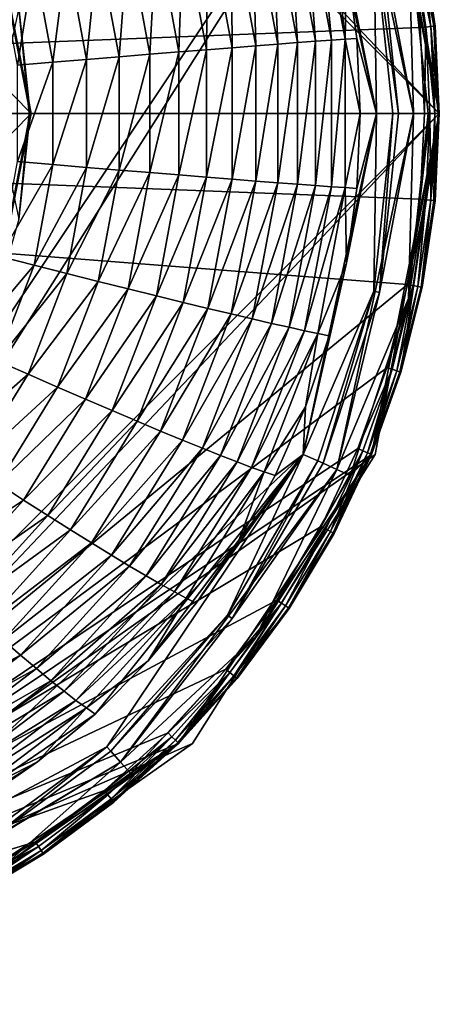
# Model space of a CAD drawing. Header units: inches. Extents: x -10.5 to 10.4, y -7.1 to 7.1.
# Tile 10 of 12: x 7 to 10.4, y -7.1 to 0.7. Entities that reach past the tile are written whole.
import ezdxf

# ---------------------------------------------------------------- set-up
doc = ezdxf.new("R2010")
doc.units = ezdxf.units.IN
doc.layers.get('0').update_dxf_attribs({"true_color": 0xc2ced6})

msp = doc.modelspace()

# ---------------------------------------------------------------- linework, layer by layer
for points in [[(3.2786, 7.0866), (3.2786, -7.0866), (10.3652, 0), (3.2786, 7.0866)], [(3.2786, 7.0866), (10.3652, 0), (9.8258, 2.7119), (3.2786, 7.0866)], [(3.6563, 7.0866), (10.3652, 0), (9.8545, 2.7119), (3.6563, 7.0866)], [(3.6563, -7.0866), (10.3652, 0), (3.6563, 7.0866), (3.6563, -7.0866)], [(3.2786, -7.0866), (5.9905, 6.5472), (9.8258, 2.7119), (3.2786, -7.0866)], [(3.6563, -7.0866), (6.2237, 6.5472), (9.8545, 2.7119), (3.6563, -7.0866)], [(2.8191, 4.3738), (7.1172, 0), (2.8191, -4.3738), (2.8191, 4.3738)], [(7.1172, 0), (2.8191, 4.3738), (6.7915, 1.6564), (7.1172, 0)], [(10.1199, 1.4729), (10.1585, 0), (9.549, 2.8312), (10.1199, 1.4729)], [(9.889, 1.4232), (9.549, 2.8312), (10.1585, 0), (9.889, 1.4232)], [(9.8258, 2.7119), (10.3652, 0), (3.2786, -7.0866), (9.8258, 2.7119)], [(10.3652, 0), (3.6563, -7.0866), (9.8545, 2.7119), (10.3652, 0)], [(9.8648, 0), (9.2809, 2.7124), (9.8439, 1.4135), (9.8648, 0)], [(9.8648, 0), (9.6254, 1.1875), (9.2809, 2.7124), (9.8648, 0)], [(9.8258, 2.7119), (10.2291, 1.3825), (10.3652, 0), (9.8258, 2.7119)], [(10.3652, 0), (10.1199, 1.4729), (9.8258, 2.7119), (10.3652, 0)], [(10.3652, 0), (9.8545, 2.7119), (9.8545, 2.7119), (10.3652, 0)], [(9.8545, 2.7119), (10.3652, 0), (10.3652, 0), (9.8545, 2.7119)], [(9.3798, 0.5737), (9.1693, 1.7015), (9.292, 1.7284), (9.3798, 0.5737)], [(9.5059, 0.5827), (9.292, 1.7284), (9.3986, 1.7507), (9.5059, 0.5827)], [(9.292, 1.7284), (9.5059, 0.5827), (9.3798, 0.5737), (9.292, 1.7284)], [(9.6154, 0.5903), (9.3986, 1.7507), (9.4889, 1.7686), (9.6154, 0.5903)], [(9.3986, 1.7507), (9.6154, 0.5903), (9.5059, 0.5827), (9.3986, 1.7507)], [(9.4889, 1.7686), (9.6254, 1.1875), (9.6154, 0.5903), (9.4889, 1.7686)], [(7.1172, 0), (6.7915, 1.6564), (6.784, 1.6533), (7.1172, 0)], [(6.784, 1.6533), (7.1091, 0), (7.1172, 0), (6.784, 1.6533)], [(7.0191, 0.8409), (7.1091, 0), (6.784, 1.6533), (7.0191, 0.8409)], [(9.0789, 0.5512), (8.8768, 1.6348), (9.0308, 1.6703), (9.0789, 0.5512)], [(9.2374, 0.5631), (9.0308, 1.6703), (9.1693, 1.7015), (9.2374, 0.5631)], [(9.0308, 1.6703), (9.2374, 0.5631), (9.0789, 0.5512), (9.0308, 1.6703)], [(9.1693, 1.7015), (9.3798, 0.5737), (9.2374, 0.5631), (9.1693, 1.7015)], [(8.7156, 0.5229), (8.524, 1.5511), (8.7077, 1.595), (8.7156, 0.5229)], [(8.9049, 0.5377), (8.7077, 1.595), (8.8768, 1.6348), (8.9049, 0.5377)], [(8.7077, 1.595), (8.9049, 0.5377), (8.7156, 0.5229), (8.7077, 1.595)], [(8.8768, 1.6348), (9.0789, 0.5512), (8.9049, 0.5377), (8.8768, 1.6348)], [(8.2933, 0.4893), (8.1141, 1.4514), (8.3259, 1.5032), (8.2933, 0.4893)], [(8.3259, 1.5032), (8.5116, 0.5068), (8.2933, 0.4893), (8.3259, 1.5032)], [(8.5116, 0.5068), (8.3259, 1.5032), (8.524, 1.5511), (8.5116, 0.5068)], [(8.524, 1.5511), (8.7156, 0.5229), (8.5116, 0.5068), (8.524, 1.5511)], [(8.0613, 0.4706), (7.8891, 1.3958), (8.1141, 1.4514), (8.0613, 0.4706)], [(8.1141, 1.4514), (8.2933, 0.4893), (8.0613, 0.4706), (8.1141, 1.4514)], [(9.8439, 1.4135), (9.889, 1.4232), (10.0404, 0), (9.8439, 1.4135)], [(10.0404, 0), (9.9943, 0), (9.8439, 1.4135), (10.0404, 0)], [(9.8648, 0), (9.8439, 1.4135), (9.9943, 0), (9.8648, 0)], [(9.889, 1.4232), (10.1585, 0), (10.0404, 0), (9.889, 1.4232)], [(10.2766, 0), (10.1585, 0), (10.1199, 1.4729), (10.2766, 0)], [(10.1199, 1.4729), (10.3652, 0), (10.2766, 0), (10.1199, 1.4729)], [(10.2136, 0.683), (10.1132, 1.3595), (-7.4409, 0), (10.2136, 0.683)], [(7.5583, 0.4294), (7.4014, 1.2738), (7.6513, 1.3365), (7.5583, 0.4294)], [(7.6513, 1.3365), (7.8161, 0.4506), (7.5583, 0.4294), (7.6513, 1.3365)], [(7.8161, 0.4506), (7.6513, 1.3365), (7.8891, 1.3958), (7.8161, 0.4506)], [(7.8891, 1.3958), (8.0613, 0.4706), (7.8161, 0.4506), (7.8891, 1.3958)], [(10.1559, 1.368), (10.1132, 1.3595), (10.2136, 0.683), (10.1559, 1.368)], [(10.2967, 0.6912), (10.1951, 1.3758), (10.1559, 1.368), (10.2967, 0.6912)], [(10.1559, 1.368), (10.2568, 0.6873), (10.2967, 0.6912), (10.1559, 1.368)], [(10.2136, 0.683), (10.2568, 0.6873), (10.1559, 1.368), (10.2136, 0.683)], [(10.3228, 0.6938), (10.2209, 1.3809), (10.1951, 1.3758), (10.3228, 0.6938)], [(10.1951, 1.3758), (10.2967, 0.6912), (10.3228, 0.6938), (10.1951, 1.3758)], [(10.3311, 0.6946), (10.2291, 1.3825), (10.2209, 1.3809), (10.3311, 0.6946)], [(10.2209, 1.3809), (10.3228, 0.6938), (10.3311, 0.6946), (10.2209, 1.3809)], [(10.3652, 0), (10.2291, 1.3825), (10.3311, 0.6946), (10.3652, 0)], [(7.2885, 0.4071), (7.1399, 1.2077), (7.4014, 1.2738), (7.2885, 0.4071)], [(7.4014, 1.2738), (7.5583, 0.4294), (7.2885, 0.4071), (7.4014, 1.2738)], [(7.0074, 0.3837), (6.8675, 1.1383), (7.1399, 1.2077), (7.0074, 0.3837)], [(7.1399, 1.2077), (7.2885, 0.4071), (7.0074, 0.3837), (7.1399, 1.2077)], [(9.6154, 0.5903), (9.6254, 1.1875), (9.7079, 0.5963), (9.6154, 0.5903)], [(9.6254, 1.1875), (9.8648, 0), (9.7079, 0.5963), (9.6254, 1.1875)], [(7.101, 0), (7.0191, 0.8409), (6.8383, 0), (7.101, 0)], [(7.1091, 0), (7.0191, 0.8409), (7.101, 0), (7.1091, 0)], [(-7.4409, 0), (10.2471, 0), (10.2136, 0.683), (-7.4409, 0)], [(10.2568, 0.6873), (10.2136, 0.683), (10.2471, 0), (10.2568, 0.6873)], [(10.2471, 0), (10.2906, 0), (10.2568, 0.6873), (10.2471, 0)], [(10.3306, 0), (10.2967, 0.6912), (10.2568, 0.6873), (10.3306, 0)], [(10.2568, 0.6873), (10.2906, 0), (10.3306, 0), (10.2568, 0.6873)], [(10.3569, 0), (10.3228, 0.6938), (10.2967, 0.6912), (10.3569, 0)], [(10.2967, 0.6912), (10.3306, 0), (10.3569, 0), (10.2967, 0.6912)], [(10.3311, 0.6946), (10.3228, 0.6938), (10.3569, 0), (10.3311, 0.6946)], [(10.3652, 0), (10.3652, 0), (10.3311, 0.6946), (10.3652, 0)], [(10.3569, 0), (10.3652, 0), (10.3311, 0.6946), (10.3569, 0)], [(9.0789, 0.5512), (9.0789, -0.5512), (8.9049, -0.5377), (9.0789, 0.5512)], [(8.9049, -0.5377), (8.9049, 0.5377), (9.0789, 0.5512), (8.9049, -0.5377)], [(9.2374, 0.5631), (9.2374, -0.5631), (9.0789, -0.5512), (9.2374, 0.5631)], [(9.0789, -0.5512), (9.0789, 0.5512), (9.2374, 0.5631), (9.0789, -0.5512)], [(9.3798, 0.5737), (9.3798, -0.5737), (9.2374, -0.5631), (9.3798, 0.5737)], [(9.2374, -0.5631), (9.2374, 0.5631), (9.3798, 0.5737), (9.2374, -0.5631)], [(9.5059, 0.5827), (9.5059, -0.5827), (9.3798, -0.5737), (9.5059, 0.5827)], [(9.3798, -0.5737), (9.3798, 0.5737), (9.5059, 0.5827), (9.3798, -0.5737)], [(9.6154, 0.5903), (9.6154, -0.5903), (9.5059, -0.5827), (9.6154, 0.5903)], [(9.5059, -0.5827), (9.5059, 0.5827), (9.6154, 0.5903), (9.5059, -0.5827)], [(9.7079, 0.5963), (9.7354, 0), (9.6154, 0.5903), (9.7079, 0.5963)], [(9.6154, 0.5903), (9.7354, 0), (9.6154, -0.5903), (9.6154, 0.5903)], [(9.8648, 0), (9.7354, 0), (9.7079, 0.5963), (9.8648, 0)], [(8.0613, 0.4706), (8.0613, -0.4706), (7.8161, -0.4506), (8.0613, 0.4706)], [(7.8161, -0.4506), (7.8161, 0.4506), (8.0613, 0.4706), (7.8161, -0.4506)], [(8.2933, 0.4893), (8.2933, -0.4893), (8.0613, -0.4706), (8.2933, 0.4893)], [(8.0613, -0.4706), (8.0613, 0.4706), (8.2933, 0.4893), (8.0613, -0.4706)], [(8.5116, 0.5068), (8.5116, -0.5068), (8.2933, -0.4893), (8.5116, 0.5068)], [(8.2933, -0.4893), (8.2933, 0.4893), (8.5116, 0.5068), (8.2933, -0.4893)], [(8.7156, 0.5229), (8.7156, -0.5229), (8.5116, -0.5068), (8.7156, 0.5229)], [(8.5116, -0.5068), (8.5116, 0.5068), (8.7156, 0.5229), (8.5116, -0.5068)], [(8.9049, 0.5377), (8.9049, -0.5377), (8.7156, -0.5229), (8.9049, 0.5377)], [(8.7156, -0.5229), (8.7156, 0.5229), (8.9049, 0.5377), (8.7156, -0.5229)], [(7.2885, 0.4071), (7.2885, -0.4071), (7.0074, -0.3837), (7.2885, 0.4071)], [(7.0074, -0.3837), (7.0074, 0.3837), (7.2885, 0.4071), (7.0074, -0.3837)], [(7.5583, 0.4294), (7.5583, -0.4294), (7.2885, -0.4071), (7.5583, 0.4294)], [(7.2885, -0.4071), (7.2885, 0.4071), (7.5583, 0.4294), (7.2885, -0.4071)], [(7.8161, 0.4506), (7.8161, -0.4506), (7.5583, -0.4294), (7.8161, 0.4506)], [(7.5583, -0.4294), (7.5583, 0.4294), (7.8161, 0.4506), (7.5583, -0.4294)], [(10.1132, -1.3595), (-7.4409, 0), (3.2786, -6.9685), (10.1132, -1.3595)], [(10.1132, -1.3595), (10.2136, -0.683), (-7.4409, 0), (10.1132, -1.3595)], [(-7.4409, 0), (10.2136, -0.683), (10.2471, 0), (-7.4409, 0)], [(3.2786, -7.0866), (10.3652, 0), (9.8258, -2.7119), (3.2786, -7.0866)], [(10.3652, 0), (3.2786, -7.0866), (9.8258, -2.7119), (10.3652, 0)], [(3.6563, -7.0866), (9.8545, -2.7119), (10.3652, 0), (3.6563, -7.0866)], [(3.6563, -7.0866), (10.3652, 0), (9.8545, -2.7119), (3.6563, -7.0866)], [(7.0191, -0.8409), (7.101, 0), (6.8383, 0), (7.0191, -0.8409)], [(7.101, 0), (7.0191, -0.8409), (7.1091, 0), (7.101, 0)], [(9.2809, -2.7124), (9.6254, -1.1875), (9.8648, 0), (9.2809, -2.7124)], [(9.8439, -1.4135), (9.2809, -2.7124), (9.8648, 0), (9.8439, -1.4135)], [(9.549, -2.8312), (9.889, -1.4232), (10.1585, 0), (9.549, -2.8312)], [(10.1199, -1.4729), (9.549, -2.8312), (10.1585, 0), (10.1199, -1.4729)], [(9.8648, 0), (9.6254, -1.1875), (9.7079, -0.5963), (9.8648, 0)], [(9.7354, 0), (9.8648, 0), (9.7079, -0.5963), (9.7354, 0)], [(10.0601, -2.0571), (9.8258, -2.7119), (10.3652, 0), (10.0601, -2.0571)], [(9.8258, -2.7119), (10.1199, -1.4729), (10.3652, 0), (9.8258, -2.7119)], [(9.8648, 0), (9.9943, 0), (9.8439, -1.4135), (9.8648, 0)], [(10.3652, 0), (9.8545, -2.7119), (9.8545, -2.7119), (10.3652, 0)], [(9.8545, -2.7119), (10.3652, 0), (10.3652, 0), (9.8545, -2.7119)], [(9.9943, 0), (10.0404, 0), (9.889, -1.4232), (9.9943, 0)], [(10.0404, 0), (10.1585, 0), (9.889, -1.4232), (10.0404, 0)], [(10.3652, 0), (10.2291, -1.3825), (10.0601, -2.0571), (10.3652, 0)], [(10.1585, 0), (10.2766, 0), (10.1199, -1.4729), (10.1585, 0)], [(10.3652, 0), (10.1199, -1.4729), (10.2766, 0), (10.3652, 0)], [(10.3311, -0.6946), (10.2291, -1.3825), (10.3652, 0), (10.3311, -0.6946)], [(10.3652, 0), (10.3652, 0), (10.3311, -0.6946), (10.3652, 0)], [(7.1172, 0), (6.7915, -1.6564), (2.8191, -4.3738), (7.1172, 0)], [(7.0191, -0.8409), (6.784, -1.6533), (7.1091, 0), (7.0191, -0.8409)], [(7.1091, 0), (6.784, -1.6533), (6.7915, -1.6564), (7.1091, 0)], [(6.7915, -1.6564), (7.1172, 0), (7.1091, 0), (6.7915, -1.6564)], [(9.7354, 0), (9.7079, -0.5963), (9.6154, -0.5903), (9.7354, 0)], [(9.889, -1.4232), (9.8439, -1.4135), (9.9943, 0), (9.889, -1.4232)], [(10.2136, -0.683), (10.2568, -0.6873), (10.2906, 0), (10.2136, -0.683)], [(10.2906, 0), (10.2471, 0), (10.2136, -0.683), (10.2906, 0)], [(10.2906, 0), (10.2568, -0.6873), (10.2967, -0.6912), (10.2906, 0)], [(10.2967, -0.6912), (10.3306, 0), (10.2906, 0), (10.2967, -0.6912)], [(10.3306, 0), (10.2967, -0.6912), (10.3228, -0.6938), (10.3306, 0)], [(10.3228, -0.6938), (10.3569, 0), (10.3306, 0), (10.3228, -0.6938)], [(10.3228, -0.6938), (10.3311, -0.6946), (10.3652, 0), (10.3228, -0.6938)], [(10.3652, 0), (10.3569, 0), (10.3228, -0.6938), (10.3652, 0)], [(6.8675, -1.1383), (7.0074, -0.3837), (7.2885, -0.4071), (6.8675, -1.1383)], [(7.2885, -0.4071), (7.1399, -1.2077), (6.8675, -1.1383), (7.2885, -0.4071)], [(7.1399, -1.2077), (7.2885, -0.4071), (7.5583, -0.4294), (7.1399, -1.2077)], [(7.5583, -0.4294), (7.4014, -1.2738), (7.1399, -1.2077), (7.5583, -0.4294)], [(7.4014, -1.2738), (7.5583, -0.4294), (7.8161, -0.4506), (7.4014, -1.2738)], [(7.8161, -0.4506), (7.6513, -1.3365), (7.4014, -1.2738), (7.8161, -0.4506)], [(7.6513, -1.3365), (7.8161, -0.4506), (8.0613, -0.4706), (7.6513, -1.3365)], [(8.0613, -0.4706), (7.8891, -1.3958), (7.6513, -1.3365), (8.0613, -0.4706)], [(7.8891, -1.3958), (8.0613, -0.4706), (8.2933, -0.4893), (7.8891, -1.3958)], [(8.2933, -0.4893), (8.1142, -1.4514), (7.8891, -1.3958), (8.2933, -0.4893)], [(8.1142, -1.4514), (8.2933, -0.4893), (8.5116, -0.5068), (8.1142, -1.4514)], [(8.5116, -0.5068), (8.3259, -1.5032), (8.1142, -1.4514), (8.5116, -0.5068)], [(8.3259, -1.5032), (8.5116, -0.5068), (8.7156, -0.5229), (8.3259, -1.5032)], [(8.7156, -0.5229), (8.524, -1.5511), (8.3259, -1.5032), (8.7156, -0.5229)], [(8.524, -1.5511), (8.7156, -0.5229), (8.9049, -0.5377), (8.524, -1.5511)], [(8.9049, -0.5377), (8.7077, -1.595), (8.524, -1.5511), (8.9049, -0.5377)], [(8.7077, -1.595), (8.9049, -0.5377), (9.0789, -0.5512), (8.7077, -1.595)], [(9.0789, -0.5512), (8.8768, -1.6348), (8.7077, -1.595), (9.0789, -0.5512)], [(8.8768, -1.6348), (9.0789, -0.5512), (9.2374, -0.5631), (8.8768, -1.6348)], [(9.2374, -0.5631), (9.0308, -1.6703), (8.8768, -1.6348), (9.2374, -0.5631)], [(9.0308, -1.6703), (9.2374, -0.5631), (9.3798, -0.5737), (9.0308, -1.6703)], [(9.3798, -0.5737), (9.1693, -1.7015), (9.0308, -1.6703), (9.3798, -0.5737)], [(9.1693, -1.7015), (9.3798, -0.5737), (9.5059, -0.5827), (9.1693, -1.7015)], [(9.5059, -0.5827), (9.292, -1.7284), (9.1693, -1.7015), (9.5059, -0.5827)], [(9.292, -1.7284), (9.5059, -0.5827), (9.6154, -0.5903), (9.292, -1.7284)], [(9.6154, -0.5903), (9.3986, -1.7507), (9.292, -1.7284), (9.6154, -0.5903)], [(9.3986, -1.7507), (9.6154, -0.5903), (9.6254, -1.1875), (9.3986, -1.7507)], [(9.6154, -0.5903), (9.7079, -0.5963), (9.6254, -1.1875), (9.6154, -0.5903)], [(10.2568, -0.6873), (10.2136, -0.683), (10.1132, -1.3595), (10.2568, -0.6873)], [(10.1132, -1.3595), (10.1559, -1.368), (10.2568, -0.6873), (10.1132, -1.3595)], [(10.2568, -0.6873), (10.1559, -1.368), (10.1951, -1.3758), (10.2568, -0.6873)], [(10.1951, -1.3758), (10.2967, -0.6912), (10.2568, -0.6873), (10.1951, -1.3758)], [(10.2967, -0.6912), (10.1951, -1.3758), (10.2209, -1.3809), (10.2967, -0.6912)], [(10.2209, -1.3809), (10.3228, -0.6938), (10.2967, -0.6912), (10.2209, -1.3809)], [(10.3311, -0.6946), (10.3228, -0.6938), (10.2209, -1.3809), (10.3311, -0.6946)], [(10.2209, -1.3809), (10.2291, -1.3825), (10.3311, -0.6946), (10.2209, -1.3809)], [(6.5922, -1.8548), (6.8675, -1.1383), (7.1399, -1.2077), (6.5922, -1.8548)], [(7.1399, -1.2077), (6.8476, -1.9676), (6.5922, -1.8548), (7.1399, -1.2077)], [(6.8476, -1.9676), (7.1399, -1.2077), (7.4014, -1.2738), (6.8476, -1.9676)], [(9.2809, -2.7124), (9.4889, -1.7686), (9.6254, -1.1875), (9.2809, -2.7124)], [(9.6254, -1.1875), (9.4889, -1.7686), (9.3986, -1.7507), (9.6254, -1.1875)], [(7.4014, -1.2738), (7.0928, -2.0753), (6.8476, -1.9676), (7.4014, -1.2738)], [(7.0928, -2.0753), (7.4014, -1.2738), (7.6513, -1.3365), (7.0928, -2.0753)], [(3.2786, -6.9685), (9.947, -2.0229), (10.1132, -1.3595), (3.2786, -6.9685)], [(7.6513, -1.3365), (7.3273, -2.1774), (7.0928, -2.0753), (7.6513, -1.3365)], [(7.3273, -2.1774), (7.6513, -1.3365), (7.8891, -1.3958), (7.3273, -2.1774)], [(7.8891, -1.3958), (7.5505, -2.2739), (7.3273, -2.1774), (7.8891, -1.3958)], [(7.5505, -2.2739), (7.8891, -1.3958), (8.1142, -1.4514), (7.5505, -2.2739)], [(10.1559, -1.368), (10.1132, -1.3595), (9.947, -2.0229), (10.1559, -1.368)], [(9.947, -2.0229), (9.9887, -2.0355), (10.1559, -1.368), (9.947, -2.0229)], [(10.1559, -1.368), (9.9887, -2.0355), (10.027, -2.0471), (10.1559, -1.368)], [(10.027, -2.0471), (10.1951, -1.3758), (10.1559, -1.368), (10.027, -2.0471)], [(10.1951, -1.3758), (10.027, -2.0471), (10.0521, -2.0547), (10.1951, -1.3758)], [(10.0521, -2.0547), (10.2209, -1.3809), (10.1951, -1.3758), (10.0521, -2.0547)], [(10.2291, -1.3825), (10.2209, -1.3809), (10.0521, -2.0547), (10.2291, -1.3825)], [(10.0521, -2.0547), (10.0601, -2.0571), (10.2291, -1.3825), (10.0521, -2.0547)], [(8.1142, -1.4514), (7.7619, -2.3644), (7.5505, -2.2739), (8.1142, -1.4514)], [(7.7619, -2.3644), (8.1142, -1.4514), (8.3259, -1.5032), (7.7619, -2.3644)], [(9.2809, -2.7124), (9.8439, -1.4135), (9.3993, -2.7636), (9.2809, -2.7124)], [(9.4413, -2.7826), (9.3993, -2.7636), (9.8439, -1.4135), (9.4413, -2.7826)], [(9.8439, -1.4135), (9.889, -1.4232), (9.4413, -2.7826), (9.8439, -1.4135)], [(9.889, -1.4232), (9.549, -2.8312), (9.4413, -2.7826), (9.889, -1.4232)], [(9.549, -2.8312), (10.1199, -1.4729), (9.6566, -2.8798), (9.549, -2.8312)], [(9.8258, -2.7119), (9.6566, -2.8798), (10.1199, -1.4729), (9.8258, -2.7119)], [(8.3259, -1.5032), (7.961, -2.4488), (7.7619, -2.3644), (8.3259, -1.5032)], [(7.961, -2.4488), (8.3259, -1.5032), (8.524, -1.5511), (7.961, -2.4488)], [(8.524, -1.5511), (8.1472, -2.5268), (7.961, -2.4488), (8.524, -1.5511)], [(8.1472, -2.5268), (8.524, -1.5511), (8.7077, -1.595), (8.1472, -2.5268)], [(8.7077, -1.595), (8.3201, -2.5982), (8.1472, -2.5268), (8.7077, -1.595)], [(8.3201, -2.5982), (8.7077, -1.595), (8.8768, -1.6348), (8.3201, -2.5982)], [(8.8768, -1.6348), (8.4794, -2.663), (8.3201, -2.5982), (8.8768, -1.6348)], [(8.4794, -2.663), (8.8768, -1.6348), (9.0308, -1.6703), (8.4794, -2.663)], [(9.0308, -1.6703), (8.6246, -2.7208), (8.4794, -2.663), (9.0308, -1.6703)], [(8.6246, -2.7208), (9.0308, -1.6703), (9.1693, -1.7015), (8.6246, -2.7208)], [(9.1693, -1.7015), (8.7554, -2.7716), (8.6246, -2.7208), (9.1693, -1.7015)], [(8.7554, -2.7716), (9.1693, -1.7015), (9.292, -1.7284), (8.7554, -2.7716)], [(9.292, -1.7284), (8.8714, -2.8153), (8.7554, -2.7716), (9.292, -1.7284)], [(8.8714, -2.8153), (9.292, -1.7284), (9.3986, -1.7507), (8.8714, -2.8153)], [(9.3986, -1.7507), (8.9725, -2.8518), (8.8714, -2.8153), (9.3986, -1.7507)], [(8.9725, -2.8518), (9.3986, -1.7507), (9.2993, -2.3347), (8.9725, -2.8518)], [(9.4889, -1.7686), (9.2809, -2.7124), (9.2993, -2.3347), (9.4889, -1.7686)], [(9.4889, -1.7686), (9.2993, -2.3347), (9.3986, -1.7507), (9.4889, -1.7686)], [(9.947, -2.0229), (3.2786, -6.9685), (9.7167, -2.6667), (9.947, -2.0229)], [(6.4215, -2.6614), (6.8476, -1.9676), (7.0928, -2.0753), (6.4215, -2.6614)], [(9.9887, -2.0355), (9.947, -2.0229), (9.7167, -2.6667), (9.9887, -2.0355)], [(9.7167, -2.6667), (9.7568, -2.6834), (9.9887, -2.0355), (9.7167, -2.6667)], [(9.9887, -2.0355), (9.7568, -2.6834), (9.7938, -2.6987), (9.9887, -2.0355)], [(9.7938, -2.6987), (10.027, -2.0471), (9.9887, -2.0355), (9.7938, -2.6987)], [(7.0928, -2.0753), (6.643, -2.8068), (6.4215, -2.6614), (7.0928, -2.0753)], [(6.643, -2.8068), (7.0928, -2.0753), (7.3273, -2.1774), (6.643, -2.8068)], [(10.027, -2.0471), (9.7938, -2.6987), (9.8181, -2.7088), (10.027, -2.0471)], [(9.8181, -2.7088), (10.0521, -2.0547), (10.027, -2.0471), (9.8181, -2.7088)], [(10.0601, -2.0571), (10.0521, -2.0547), (9.8181, -2.7088), (10.0601, -2.0571)], [(9.8181, -2.7088), (9.8258, -2.7119), (10.0601, -2.0571), (9.8181, -2.7088)], [(9.8258, -2.7119), (10.0601, -2.0571), (9.8258, -2.7119), (9.8258, -2.7119)], [(7.3273, -2.1774), (6.8551, -2.9449), (6.643, -2.8068), (7.3273, -2.1774)], [(6.8551, -2.9449), (7.3273, -2.1774), (7.5505, -2.2739), (6.8551, -2.9449)], [(7.5505, -2.2739), (7.0571, -3.0752), (6.8551, -2.9449), (7.5505, -2.2739)], [(7.0571, -3.0752), (7.5505, -2.2739), (7.7619, -2.3644), (7.0571, -3.0752)], [(9.2993, -2.3347), (9.0583, -2.8809), (8.9725, -2.8518), (9.2993, -2.3347)], [(9.2809, -2.7124), (9.0583, -2.8809), (9.2993, -2.3347), (9.2809, -2.7124)], [(7.7619, -2.3644), (7.2485, -3.1975), (7.0571, -3.0752), (7.7619, -2.3644)], [(7.2485, -3.1975), (7.7619, -2.3644), (7.961, -2.4488), (7.2485, -3.1975)], [(7.961, -2.4488), (7.4289, -3.3115), (7.2485, -3.1975), (7.961, -2.4488)], [(7.4289, -3.3115), (7.961, -2.4488), (8.1472, -2.5268), (7.4289, -3.3115)], [(8.1472, -2.5268), (7.598, -3.4169), (7.4289, -3.3115), (8.1472, -2.5268)], [(7.598, -3.4169), (8.1472, -2.5268), (8.3201, -2.5982), (7.598, -3.4169)], [(8.3201, -2.5982), (7.7551, -3.5134), (7.598, -3.4169), (8.3201, -2.5982)], [(7.7551, -3.5134), (8.3201, -2.5982), (8.4794, -2.663), (7.7551, -3.5134)], [(8.4794, -2.663), (7.9001, -3.6008), (7.7551, -3.5134), (8.4794, -2.663)], [(7.9001, -3.6008), (8.4794, -2.663), (8.6246, -2.7208), (7.9001, -3.6008)], [(3.2786, -6.9685), (9.4243, -3.2849), (9.7167, -2.6667), (3.2786, -6.9685)], [(9.8258, -2.7119), (8.2896, -5.011), (3.2786, -7.0866), (9.8258, -2.7119)], [(8.2896, -5.011), (9.8258, -2.7119), (3.2786, -7.0866), (8.2896, -5.011)], [(9.8545, -2.7119), (3.6563, -7.0866), (8.4002, -5.011), (9.8545, -2.7119)], [(9.8545, -2.7119), (8.4002, -5.011), (3.6563, -7.0866), (9.8545, -2.7119)], [(7.7198, -5.0375), (5.6034, -6.1658), (9.2809, -2.7124), (7.7198, -5.0375)], [(5.6034, -6.1658), (7.6271, -4.7774), (9.2809, -2.7124), (5.6034, -6.1658)], [(9.2809, -2.7124), (7.6271, -4.7774), (8.0493, -4.3549), (9.2809, -2.7124)], [(9.2809, -2.7124), (8.6805, -3.9899), (7.7198, -5.0375), (9.2809, -2.7124)], [(8.6246, -2.7208), (8.0325, -3.679), (7.9001, -3.6008), (8.6246, -2.7208)], [(8.0325, -3.679), (8.6246, -2.7208), (8.7554, -2.7716), (8.0325, -3.679)], [(8.4306, -3.8953), (9.2809, -2.7124), (8.0493, -4.3549), (8.4306, -3.8953)], [(9.8258, -2.7119), (9.1709, -3.9371), (8.2896, -5.011), (9.8258, -2.7119)], [(8.2896, -5.011), (8.9077, -4.1577), (9.8258, -2.7119), (8.2896, -5.011)], [(9.8545, -2.7119), (8.4002, -5.011), (8.4002, -5.011), (9.8545, -2.7119)], [(8.4002, -5.011), (9.8545, -2.7119), (9.8545, -2.7119), (8.4002, -5.011)], [(9.2809, -2.7124), (8.4306, -3.8953), (8.7679, -3.4026), (9.2809, -2.7124)], [(9.2809, -2.7124), (9.3993, -2.7636), (8.6805, -3.9899), (9.2809, -2.7124)], [(9.0583, -2.8809), (9.2809, -2.7124), (8.7679, -3.4026), (9.0583, -2.8809)], [(9.6566, -2.8798), (9.8258, -2.7119), (8.9077, -4.1577), (9.6566, -2.8798)], [(9.8258, -2.7119), (9.5284, -3.3406), (9.1709, -3.9371), (9.8258, -2.7119)], [(9.7568, -2.6834), (9.7167, -2.6667), (9.4243, -3.2849), (9.7568, -2.6834)], [(9.4243, -3.2849), (9.4626, -3.3054), (9.7568, -2.6834), (9.4243, -3.2849)], [(9.7568, -2.6834), (9.4626, -3.3054), (9.4979, -3.3243), (9.7568, -2.6834)], [(9.4979, -3.3243), (9.7938, -2.6987), (9.7568, -2.6834), (9.4979, -3.3243)], [(9.7938, -2.6987), (9.4979, -3.3243), (9.5211, -3.3367), (9.7938, -2.6987)], [(9.5211, -3.3367), (9.8181, -2.7088), (9.7938, -2.6987), (9.5211, -3.3367)], [(9.8258, -2.7119), (9.8181, -2.7088), (9.5211, -3.3367), (9.8258, -2.7119)], [(9.5211, -3.3367), (9.5284, -3.3406), (9.8258, -2.7119), (9.5211, -3.3367)], [(9.8258, -2.7119), (9.8258, -2.7119), (9.5284, -3.3406), (9.8258, -2.7119)], [(8.7554, -2.7716), (8.152, -3.7477), (8.0325, -3.679), (8.7554, -2.7716)], [(8.152, -3.7477), (8.7554, -2.7716), (8.8714, -2.8153), (8.152, -3.7477)], [(8.8714, -2.8153), (8.2584, -3.8067), (8.152, -3.7477), (8.8714, -2.8153)], [(8.2584, -3.8067), (8.8714, -2.8153), (8.9725, -2.8518), (8.2584, -3.8067)], [(8.7176, -4.0173), (8.6805, -3.9899), (9.3993, -2.7636), (8.7176, -4.0173)], [(9.3993, -2.7636), (9.4413, -2.7826), (8.7176, -4.0173), (9.3993, -2.7636)], [(8.7176, -4.0173), (9.4413, -2.7826), (9.549, -2.8312), (8.7176, -4.0173)], [(7.8284, -5.1607), (9.549, -2.8312), (8.9077, -4.1577), (7.8284, -5.1607)], [(8.7176, -4.0173), (9.549, -2.8312), (7.8284, -5.1607), (8.7176, -4.0173)], [(8.9725, -2.8518), (8.3513, -3.856), (8.2584, -3.8067), (8.9725, -2.8518)], [(8.3513, -3.856), (8.9725, -2.8518), (8.7679, -3.4026), (8.3513, -3.856)], [(9.0583, -2.8809), (8.7679, -3.4026), (8.9725, -2.8518), (9.0583, -2.8809)], [(9.6566, -2.8798), (8.9077, -4.1577), (9.549, -2.8312), (9.6566, -2.8798)], [(6.2504, -3.613), (6.8551, -2.9449), (7.0571, -3.0752), (6.2504, -3.613)], [(7.0571, -3.0752), (6.4253, -3.7727), (6.2504, -3.613), (7.0571, -3.0752)], [(6.4253, -3.7727), (7.0571, -3.0752), (7.2485, -3.1975), (6.4253, -3.7727)], [(7.2485, -3.1975), (6.5912, -3.9225), (6.4253, -3.7727), (7.2485, -3.1975)], [(6.5912, -3.9225), (7.2485, -3.1975), (7.4289, -3.3115), (6.5912, -3.9225)], [(3.2786, -6.9685), (9.0727, -3.8715), (9.4243, -3.2849), (3.2786, -6.9685)], [(9.4626, -3.3054), (9.4243, -3.2849), (9.0727, -3.8715), (9.4626, -3.3054)], [(7.4289, -3.3115), (6.7479, -4.0621), (6.5912, -3.9225), (7.4289, -3.3115)], [(6.7479, -4.0621), (7.4289, -3.3115), (7.598, -3.4169), (6.7479, -4.0621)], [(9.0727, -3.8715), (9.1089, -3.8956), (9.4626, -3.3054), (9.0727, -3.8715)], [(9.4626, -3.3054), (9.1089, -3.8956), (9.1421, -3.9179), (9.4626, -3.3054)], [(9.1421, -3.9179), (9.4979, -3.3243), (9.4626, -3.3054), (9.1421, -3.9179)], [(9.4979, -3.3243), (9.1421, -3.9179), (9.164, -3.9325), (9.4979, -3.3243)], [(9.164, -3.9325), (9.5211, -3.3367), (9.4979, -3.3243), (9.164, -3.9325)], [(9.5284, -3.3406), (9.5211, -3.3367), (9.164, -3.9325), (9.5284, -3.3406)], [(9.164, -3.9325), (9.1709, -3.9371), (9.5284, -3.3406), (9.164, -3.9325)], [(7.598, -3.4169), (6.8949, -4.1912), (6.7479, -4.0621), (7.598, -3.4169)], [(6.8949, -4.1912), (7.598, -3.4169), (7.7551, -3.5134), (6.8949, -4.1912)], [(8.7679, -3.4026), (8.4306, -3.8953), (8.3513, -3.856), (8.7679, -3.4026)], [(7.7551, -3.5134), (7.0319, -4.3095), (6.8949, -4.1912), (7.7551, -3.5134)], [(7.0319, -4.3095), (7.7551, -3.5134), (7.9001, -3.6008), (7.0319, -4.3095)], [(7.9001, -3.6008), (7.1586, -4.4166), (7.0319, -4.3095), (7.9001, -3.6008)], [(7.1586, -4.4166), (7.9001, -3.6008), (8.0325, -3.679), (7.1586, -4.4166)], [(8.0325, -3.679), (7.2746, -4.5123), (7.1586, -4.4166), (8.0325, -3.679)], [(7.2746, -4.5123), (8.0325, -3.679), (8.152, -3.7477), (7.2746, -4.5123)], [(8.152, -3.7477), (7.3797, -4.5965), (7.2746, -4.5123), (8.152, -3.7477)], [(7.3797, -4.5965), (8.152, -3.7477), (8.2584, -3.8067), (7.3797, -4.5965)], [(8.2584, -3.8067), (7.4737, -4.6688), (7.3797, -4.5965), (8.2584, -3.8067)], [(7.4737, -4.6688), (8.2584, -3.8067), (8.3513, -3.856), (7.4737, -4.6688)], [(8.6653, -4.4208), (9.0727, -3.8715), (3.2786, -6.9685), (8.6653, -4.4208)], [(8.3513, -3.856), (7.5562, -4.7292), (7.4737, -4.6688), (8.3513, -3.856)], [(7.5562, -4.7292), (8.3513, -3.856), (8.0493, -4.3549), (7.5562, -4.7292)], [(8.4306, -3.8953), (8.0493, -4.3549), (8.3513, -3.856), (8.4306, -3.8953)], [(9.1089, -3.8956), (9.0727, -3.8715), (8.6653, -4.4208), (9.1089, -3.8956)], [(8.6653, -4.4208), (8.6989, -4.4484), (9.1089, -3.8956), (8.6653, -4.4208)], [(9.1089, -3.8956), (8.6989, -4.4484), (8.7299, -4.4738), (9.1089, -3.8956)], [(8.7299, -4.4738), (9.1421, -3.9179), (9.1089, -3.8956), (8.7299, -4.4738)], [(7.7503, -5.0721), (7.7198, -5.0375), (8.6805, -3.9899), (7.7503, -5.0721)], [(8.6805, -3.9899), (8.7176, -4.0173), (7.7503, -5.0721), (8.6805, -3.9899)], [(8.2896, -5.011), (9.1709, -3.9371), (8.7566, -4.4957), (8.2896, -5.011)], [(9.1421, -3.9179), (8.7299, -4.4738), (8.7502, -4.4904), (9.1421, -3.9179)], [(8.7502, -4.4904), (9.164, -3.9325), (9.1421, -3.9179), (8.7502, -4.4904)], [(9.164, -3.9325), (8.7502, -4.4904), (8.7566, -4.4957), (9.164, -3.9325)], [(8.7566, -4.4957), (9.1709, -3.9371), (9.164, -3.9325), (8.7566, -4.4957)], [(7.8284, -5.1607), (7.7503, -5.0721), (8.7176, -4.0173), (7.8284, -5.1607)], [(6.0618, -4.8235), (6.8949, -4.1912), (7.0319, -4.3095), (6.0618, -4.8235)], [(8.9077, -4.1577), (7.9065, -5.2493), (7.8284, -5.1607), (8.9077, -4.1577)], [(8.2896, -5.011), (7.9065, -5.2493), (8.9077, -4.1577), (8.2896, -5.011)], [(7.0319, -4.3095), (6.175, -4.9594), (6.0618, -4.8235), (7.0319, -4.3095)], [(6.175, -4.9594), (7.0319, -4.3095), (7.1586, -4.4166), (6.175, -4.9594)], [(8.0493, -4.3549), (7.6271, -4.7774), (7.5562, -4.7292), (8.0493, -4.3549)], [(8.2061, -4.9275), (8.6653, -4.4208), (3.2786, -6.9685), (8.2061, -4.9275)], [(7.1586, -4.4166), (6.28, -5.0825), (6.175, -4.9594), (7.1586, -4.4166)], [(6.28, -5.0825), (7.1586, -4.4166), (7.2746, -4.5123), (6.28, -5.0825)], [(8.6989, -4.4484), (8.6653, -4.4208), (8.2061, -4.9275), (8.6989, -4.4484)], [(8.2061, -4.9275), (8.2368, -4.9582), (8.6989, -4.4484), (8.2061, -4.9275)], [(8.6989, -4.4484), (8.2368, -4.9582), (8.2651, -4.9865), (8.6989, -4.4484)], [(8.2651, -4.9865), (8.7299, -4.4738), (8.6989, -4.4484), (8.2651, -4.9865)], [(7.2746, -4.5123), (6.3766, -5.1925), (6.28, -5.0825), (7.2746, -4.5123)], [(6.3766, -5.1925), (7.2746, -4.5123), (7.3797, -4.5965), (6.3766, -5.1925)], [(8.7299, -4.4738), (8.2651, -4.9865), (8.2837, -5.0051), (8.7299, -4.4738)], [(8.2837, -5.0051), (8.7502, -4.4904), (8.7299, -4.4738), (8.2837, -5.0051)], [(8.7502, -4.4904), (8.2837, -5.0051), (8.2896, -5.011), (8.7502, -4.4904)], [(8.2896, -5.011), (8.7566, -4.4957), (8.7502, -4.4904), (8.2896, -5.011)], [(8.2896, -5.011), (8.7566, -4.4957), (8.2896, -5.011), (8.2896, -5.011)], [(7.3797, -4.5965), (6.4646, -5.2891), (6.3766, -5.1925), (7.3797, -4.5965)], [(6.4646, -5.2891), (7.3797, -4.5965), (7.4737, -4.6688), (6.4646, -5.2891)], [(7.4737, -4.6688), (6.5438, -5.3722), (6.4646, -5.2891), (7.4737, -4.6688)], [(6.5438, -5.3722), (7.4737, -4.6688), (7.5562, -4.7292), (6.5438, -5.3722)], [(5.6034, -6.1658), (7.1677, -5.1591), (7.6271, -4.7774), (5.6034, -6.1658)], [(7.5562, -4.7292), (6.614, -5.4416), (6.5438, -5.3722), (7.5562, -4.7292)], [(7.1677, -5.1591), (6.614, -5.4416), (7.5562, -4.7292), (7.1677, -5.1591)], [(7.6271, -4.7774), (7.1677, -5.1591), (7.5562, -4.7292), (7.6271, -4.7774)], [(3.2786, -6.9685), (7.6994, -5.3867), (8.2061, -4.9275), (3.2786, -6.9685)], [(8.2368, -4.9582), (8.2061, -4.9275), (7.6994, -5.3867), (8.2368, -4.9582)], [(5.9905, -6.5472), (3.2786, -7.0866), (8.2896, -5.011), (5.9905, -6.5472)], [(5.9905, -6.5472), (8.2896, -5.011), (3.2786, -7.0866), (5.9905, -6.5472)], [(6.2237, -6.5472), (8.4002, -5.011), (3.6563, -7.0866), (6.2237, -6.5472)], [(6.2237, -6.5472), (3.6563, -7.0866), (8.4002, -5.011), (6.2237, -6.5472)], [(5.9905, -6.5472), (8.2896, -5.011), (7.2157, -5.8923), (5.9905, -6.5472)], [(5.9905, -6.5472), (6.8881, -5.9953), (8.2896, -5.011), (5.9905, -6.5472)], [(8.4002, -5.011), (6.2237, -6.5472), (6.2237, -6.5472), (8.4002, -5.011)], [(6.2237, -6.5472), (8.4002, -5.011), (8.4002, -5.011), (6.2237, -6.5472)], [(8.2896, -5.011), (6.8881, -5.9953), (7.9065, -5.2493), (8.2896, -5.011)], [(8.2896, -5.011), (7.7743, -5.478), (7.2157, -5.8923), (8.2896, -5.011)], [(7.6994, -5.3867), (7.727, -5.4203), (8.2368, -4.9582), (7.6994, -5.3867)], [(8.2368, -4.9582), (7.727, -5.4203), (7.7524, -5.4513), (8.2368, -4.9582)], [(7.7524, -5.4513), (8.2651, -4.9865), (8.2368, -4.9582), (7.7524, -5.4513)], [(8.2651, -4.9865), (7.7524, -5.4513), (7.769, -5.4716), (8.2651, -4.9865)], [(7.769, -5.4716), (8.2837, -5.0051), (8.2651, -4.9865), (7.769, -5.4716)], [(8.2896, -5.011), (8.2837, -5.0051), (7.769, -5.4716), (8.2896, -5.011)], [(7.769, -5.4716), (7.7743, -5.478), (8.2896, -5.011), (7.769, -5.4716)], [(8.2896, -5.011), (8.2896, -5.011), (7.7743, -5.478), (8.2896, -5.011)], [(5.6034, -6.1658), (7.7198, -5.0375), (6.7425, -5.7534), (5.6034, -6.1658)], [(6.7663, -5.793), (6.7425, -5.7534), (7.7198, -5.0375), (6.7663, -5.793)], [(7.7198, -5.0375), (7.7503, -5.0721), (6.7663, -5.793), (7.7198, -5.0375)], [(7.8284, -5.1607), (6.7663, -5.793), (7.7503, -5.0721), (7.8284, -5.1607)], [(7.1677, -5.1591), (5.6034, -6.1658), (6.675, -5.4969), (7.1677, -5.1591)], [(5.7105, -6.4358), (7.8284, -5.1607), (6.8881, -5.9953), (5.7105, -6.4358)], [(7.8284, -5.1607), (5.7105, -6.4358), (6.7663, -5.793), (7.8284, -5.1607)], [(6.614, -5.4416), (7.1677, -5.1591), (6.675, -5.4969), (6.614, -5.4416)], [(7.9065, -5.2493), (6.8881, -5.9953), (7.8284, -5.1607), (7.9065, -5.2493)], [(7.1501, -5.7941), (7.6994, -5.3867), (3.2786, -6.9685), (7.1501, -5.7941)], [(7.727, -5.4203), (7.6994, -5.3867), (7.1501, -5.7941), (7.727, -5.4203)], [(7.1501, -5.7941), (7.1743, -5.8303), (7.727, -5.4203), (7.1501, -5.7941)], [(7.727, -5.4203), (7.1743, -5.8303), (7.1965, -5.8635), (7.727, -5.4203)], [(7.1965, -5.8635), (7.7524, -5.4513), (7.727, -5.4203), (7.1965, -5.8635)], [(7.7524, -5.4513), (7.1965, -5.8635), (7.2111, -5.8854), (7.7524, -5.4513)], [(7.2111, -5.8854), (7.769, -5.4716), (7.7524, -5.4513), (7.2111, -5.8854)], [(7.7743, -5.478), (7.769, -5.4716), (7.2111, -5.8854), (7.7743, -5.478)], [(7.2111, -5.8854), (7.2157, -5.8923), (7.7743, -5.478), (7.2111, -5.8854)], [(6.5635, -6.1457), (7.1501, -5.7941), (3.2786, -6.9685), (6.5635, -6.1457)], [(7.1743, -5.8303), (7.1501, -5.7941), (6.5635, -6.1457), (7.1743, -5.8303)], [(6.5635, -6.1457), (6.584, -6.184), (7.1743, -5.8303), (6.5635, -6.1457)], [(7.1743, -5.8303), (6.584, -6.184), (6.6029, -6.2193), (7.1743, -5.8303)], [(6.6029, -6.2193), (7.1965, -5.8635), (7.1743, -5.8303), (6.6029, -6.2193)], [(7.1965, -5.8635), (6.6029, -6.2193), (6.6153, -6.2425), (7.1965, -5.8635)], [(6.6153, -6.2425), (7.2111, -5.8854), (7.1965, -5.8635), (6.6153, -6.2425)], [(5.9905, -6.5472), (7.2157, -5.8923), (6.6192, -6.2498), (5.9905, -6.5472)], [(7.2157, -5.8923), (7.2111, -5.8854), (6.6153, -6.2425), (7.2157, -5.8923)], [(6.6153, -6.2425), (6.6192, -6.2498), (7.2157, -5.8923), (6.6153, -6.2425)]]:
    msp.add_lwpolyline(points)

doc.saveas('drawing.dxf')
